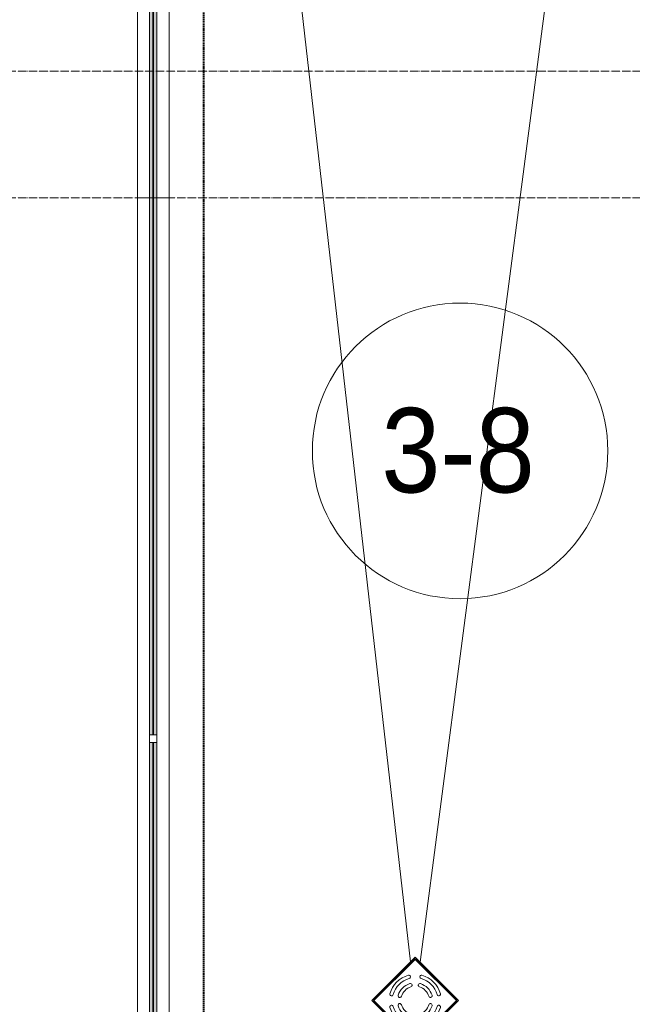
# Model space of a CAD drawing. Header units: millimetres. Extents: x 110168 to 197584, y 7718 to 235556.
# Tile 15 of 42: x 113496 to 114948, y 27790 to 30122. Entities that reach past the tile are written whole.
import ezdxf

# ---------------------------------------------------------------- set-up
doc = ezdxf.new("R2010")
doc.units = ezdxf.units.MM
for name, pattern in [('ADSK_Линия сетки', [25, 20, -2.5, 0, -2.5]), ('Штрих_3_1_5_', [4.5, 3, -1.5]), ('Штриховая_ш3 п1_5', [4.5, 3, -1.5])]:
    doc.linetypes.add(name, pattern=pattern)
doc.layers.add('_Разделитель помещений_', color=4, linetype='Штриховая_ш3 п1_5', lineweight=40, true_color=0x00ffff)
for name, color, linetype, lineweight in [('Арматура трубопроводов', 7, 'Continuous', 18), ('Балясины', 7, 'Continuous', 30), ('Марки помещений', 7, 'Continuous', 20), ('Ограждение', 7, 'Continuous', 18), ('Оси', 7, 'Continuous', 9), ('Перекрытия', 7, 'Continuous', 18), ('Поручни', 7, 'Continuous', 18), ('Сантехнические приборы', 7, 'Continuous', 18)]:
    doc.layers.add(name, color=color, linetype=linetype, lineweight=lineweight)
doc.styles.add('Arial_3', font='arial.ttf', dxfattribs={"width": 0.9, "height": 200})

# ---------------------------------------------------------------- blocks, each defined once
blk = doc.blocks.new('135_SLK_K4_AR_rvt-1-МКСС_К4_L26_87_900_')
at = {"layer": '_Разделитель помещений_', "color": 131, "linetype": 'Штрих_3_1_5_', "true_color": 0xaaffff}
blk.add_line((113932.5, 25882.5), (113932.5, 32817.5), dxfattribs=at)
blk = doc.blocks.new('Ограждение - Ограждение-6132240-МКСС_К4_L26_87_900_')
at = {"layer": 'Ограждение', "lineweight": 5}
h = blk.add_hatch(color=256, dxfattribs=at)
h.paths.add_polyline_path([(31054, 14300), (31062, 14300), (31062, 15928.5), (31054, 15927.7)])
h.paths.add_polyline_path([(31054, 15946.5), (31062, 15946.5), (31062, 17575), (31054, 17575)])
h = blk.add_hatch(color=256, dxfattribs=at)
h.paths.add_polyline_path([(31063, 14300), (31071, 14300), (31071, 15928.5), (31063, 15927.7)])
h.paths.add_polyline_path([(31063, 15946.5), (31071, 15946.5), (31071, 17575), (31063, 17575)])
at = {"layer": 'Поручни', "color": 253, "lineweight": 5, "true_color": 0xaaaaaa}
for p, q in [((31025, 14300), (31025, 17575)), ((31100, 17529), (31100, 14300)), ((31053.5, 14300), (31053.5, 15927.7)), ((31054, 15927.7), (31054, 14300)), ((31062, 14300), (31062, 15927.7)), ((31063, 15927.7), (31063, 14300)), ((31071, 14300), (31071, 15927.7)), ((31071.5, 14300), (31071.5, 15927.7)), ((31053.5, 14300), (31025, 14300)), ((31054, 14300), (31062, 14300)), ((31063, 14300), (31062, 14300)), ((31063, 14300), (31071, 14300)), ((31100, 14300), (31071.5, 14300))]:
    blk.add_line(p, q, dxfattribs=at)
blk = doc.blocks.new('Ограждение - 18Lx18W-7431883-МКСС_К4_L26_87_900_')
at = {"layer": 'Балясины', "color": 253, "lineweight": 5, "true_color": 0xaaaaaa}
for p, q in [((9, 9), (-9, 9)), ((-9, 9), (-9, -9)), ((9, -9), (9, 9)), ((-9, -9), (9, -9))]:
    blk.add_line(p, q, dxfattribs=at)
blk = doc.blocks.new('Ограждение - Ограждение-6132269-МКСС_К4_L26_87_900_')
at = {"layer": 'Ограждение', "lineweight": 5}
h = blk.add_hatch(color=256, dxfattribs=at)
h.paths.add_polyline_path([(31054, 10458), (31062, 10458), (31062, 11729.7), (31054, 11729.7), (31054, 11143.9)])
h.paths.add_polyline_path([(31054, 11747.7), (31062, 11747.7), (31062, 13010.3), (31054, 13010.3), (31054, 12339.8)])
h.paths.add_polyline_path([(31054, 13028.3), (31062, 13028.3), (31062, 14300), (31054, 14300), (31054, 13535.8)])
h = blk.add_hatch(color=256, dxfattribs=at)
h.paths.add_polyline_path([(31063, 10458), (31071, 10458), (31071, 11729.7), (31063, 11729.7), (31063, 11143.9)])
h.paths.add_polyline_path([(31063, 11747.7), (31071, 11747.7), (31071, 13010.3), (31063, 13010.3), (31063, 12339.8)])
h.paths.add_polyline_path([(31063, 13028.3), (31071, 13028.3), (31071, 14300), (31063, 14300), (31063, 13535.8)])
at = {"layer": 'Поручни', "color": 253, "lineweight": 5, "true_color": 0xaaaaaa}
for p, q in [((31025, 10458), (31025, 14300)), ((31025, 14300), (31053.5, 14300)), ((31053.5, 13028.3), (31053.5, 14300)), ((31062, 14300), (31054, 14300)), ((31054, 14300), (31054, 13028.3)), ((31062, 13028.3), (31062, 14300)), ((31062, 14300), (31063, 14300)), ((31071, 14300), (31063, 14300)), ((31063, 14300), (31063, 13028.3)), ((31071, 13028.3), (31071, 14300)), ((31071.5, 13028.3), (31071.5, 14300)), ((31071.5, 14300), (31100, 14300)), ((31100, 14300), (31100, 10458)), ((31053.5, 11747.7), (31053.5, 13010.3)), ((31054, 13010.3), (31054, 11747.7)), ((31062, 11747.7), (31062, 13010.3)), ((31063, 13010.3), (31063, 11747.7)), ((31071, 11747.7), (31071, 13010.3)), ((31071.5, 11747.7), (31071.5, 13010.3))]:
    blk.add_line(p, q, dxfattribs=at)
at = {"rotation": 180}
blk.add_blockref('Ограждение - 18Lx18W-7431883-МКСС_К4_L26_87_900_', (31062.5, 13019.3), dxfattribs=at)
blk = doc.blocks.new('HL_RU_balcony and terrace drain_HL5100T-A-200505 - HL_Трап для балконов и террас_HL5100T-V47-МКСС_К4_L26_87_900_')
at = {"layer": 'Арматура трубопроводов', "color": 253, "lineweight": 5, "true_color": 0xaaaaaa}
for centre, radius, start, end in [((-29, 50.2), 4, 119.9633, 299.9633), ((0, 0), 62, 60.0367, 119.9633), ((0, 0), 54, 60.0367, 119.9633), ((29, 50.2), 4, 240.0367, 60.0367), ((0, 0), 62, 150.0367, 209.9633), ((0, 0), 54, 150.0367, 209.9633), ((-50.2, 29), 4, 330.0367, 150.0367), ((-17.8, 33.6), 4, 117.8755, 297.8755), ((0, 0), 42, 62.1245, 117.8755), ((0, 0), 34, 62.1245, 117.8755), ((17.8, 33.6), 4, 242.1245, 62.1245), ((50.2, 29), 4, 29.9633, 209.9633), ((0, 0), 54, 330.0367, 29.9633), ((0, 0), 62, 330.0367, 29.9633), ((0, 0), 42, 152.1245, 207.8755), ((-33.6, 17.8), 4, 332.1245, 152.1245), ((0, 0), 34, 152.1245, 207.8755), ((33.6, 17.8), 4, 27.8755, 207.8755), ((0, 0), 34, 332.1245, 27.8755), ((0, 0), 42, 332.1245, 27.8755), ((-33.6, -17.8), 4, 207.8755, 27.8755), ((33.6, -17.8), 4, 152.1245, 332.1245), ((-50.2, -29), 4, 209.9633, 29.9633), ((-29, -50.2), 4, 60.0367, 240.0367), ((-17.8, -33.6), 4, 62.1245, 242.1245), ((0, 0), 42, 242.1245, 297.8755), ((0, 0), 34, 242.1245, 297.8755), ((17.8, -33.6), 4, 297.8755, 117.8755), ((29, -50.2), 4, 299.9633, 119.9633), ((50.2, -29), 4, 150.0367, 330.0367), ((0, 0), 62, 240.0367, 299.9633), ((0, 0), 54, 240.0367, 299.9633)]:
    blk.add_arc(centre, radius, start, end, dxfattribs=at)
at = {"layer": 'Сантехнические приборы', "color": 253, "lineweight": 5, "true_color": 0xaaaaaa}
for p, q in [((-72.5, -72.5), (-72.5, 72.5)), ((72.5, 72.5), (-72.5, 72.5)), ((-70, 70), (-70, -70)), ((-70, 70), (70, 70)), ((70, -70), (70, 70)), ((72.5, 72.5), (72.5, -72.5)), ((69, 69), (-69, 69)), ((-69, 69), (-69, -69)), ((69, -69), (69, 69)), ((-69, -69), (69, -69)), ((72.5, -72.5), (-72.5, -72.5)), ((-70, -70), (70, -70))]:
    blk.add_line(p, q, dxfattribs=at)
for start, end in [(90, 91.6217), (88.3783, 90), (178.3783, 181.6217), (358.3783, 1.6217), (268.3783, 270), (270, 271.6217)]:
    blk.add_arc((0, 0), 72.9, start, end, dxfattribs=at)
blk = doc.blocks.new('135_SLK_K4_AR_FCD_rvt-1-МКСС_К4_L26_87_900_')
at = {"layer": 'Перекрытия', "color": 253, "lineweight": 5, "true_color": 0xaaaaaa}
for p, q in [((113850, 32900), (114422.2, 27890.6)), ((114444.6, 27890), (115100, 32900))]:
    blk.add_line(p, q, dxfattribs=at)
at = {"layer": 'Ограждение', "color": 253, "lineweight": 5, "true_color": 0xaaaaaa}
for name in ['Ограждение - Ограждение-6132240-МКСС_К4_L26_87_900_', 'Ограждение - Ограждение-6132269-МКСС_К4_L26_87_900_']:
    blk.add_blockref(name, (82750, 15400), dxfattribs=at)
at = {"layer": 'Сантехнические приборы', "color": 253, "lineweight": 5, "true_color": 0xaaaaaa, "rotation": 314.9999999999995}
blk.add_blockref('HL_RU_balcony and terrace drain_HL5100T-A-200505 - HL_Трап для балконов и террас_HL5100T-V47-МКСС_К4_L26_87_900_', (114433.1, 27798.9), dxfattribs=at)
blk = doc.blocks.new('050_Марка_Помещение - Номер-620969-МКСС_К4_L26_87_900_')
at = {"layer": 'Марки помещений'}
blk.add_circle((0, 0), 3.5, dxfattribs=at)

msp = doc.modelspace()

# ---------------------------------------------------------------- linework, layer by layer
at = {"layer": 'Оси', "linetype": 'ADSK_Линия сетки'}
for p, q in [((136730, 30000), (112255.5, 30000)), ((136730, 29700), (110985.5, 29700))]:
    msp.add_line(p, q, dxfattribs=at)

# ---------------------------------------------------------------- block references
at = {"lineweight": 5}
for name in ['135_SLK_K4_AR_FCD_rvt-1-МКСС_К4_L26_87_900_', '135_SLK_K4_AR_rvt-1-МКСС_К4_L26_87_900_']:
    msp.add_blockref(name, (0, 0), dxfattribs=at)
at = {"layer": 'Марки помещений', "xscale": 99.99999999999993, "yscale": 99.99999999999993, "zscale": 99.99999999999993}
msp.add_blockref('050_Марка_Помещение - Номер-620969-МКСС_К4_L26_87_900_', (114539.5, 29100.6), dxfattribs=at)

# ---------------------------------------------------------------- texts
at = {"layer": 'Марки помещений', "lineweight": 9, "insert": (114353, 29202.3), "char_height": 200, "width": 447.342, "attachment_point": 1, "style": 'Arial_3'}
msp.add_mtext('3-8', dxfattribs=at)

doc.saveas('drawing.dxf')
